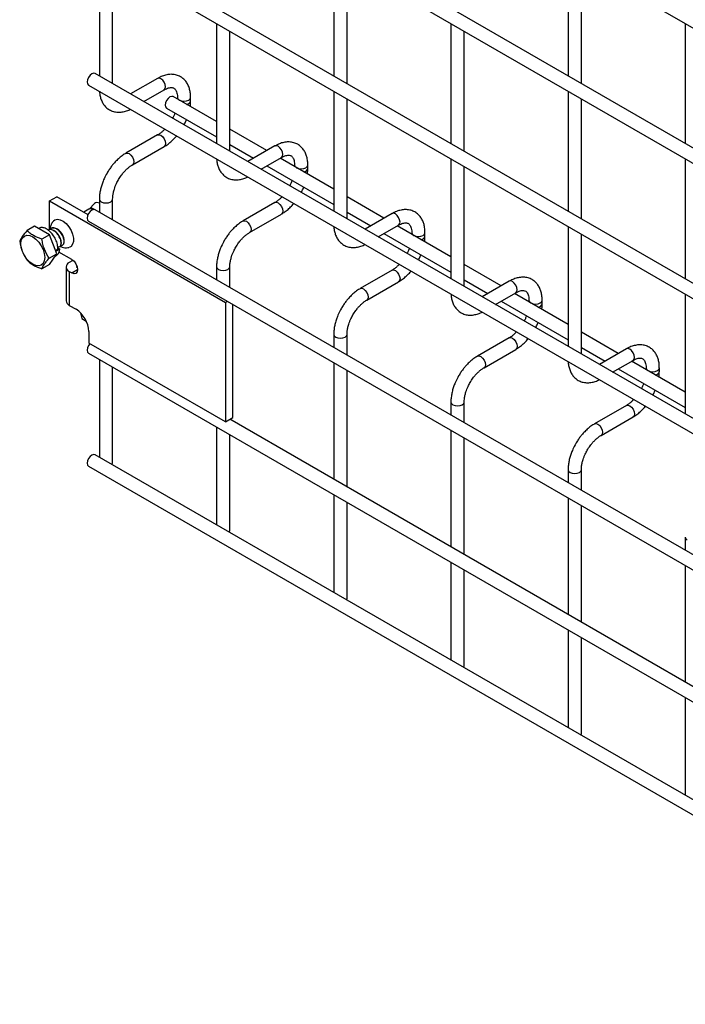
# Model space of a CAD drawing. Header units: inches. Extents: x 0.2 to 10.8, y 0.2 to 8.2.
# Tile 5 of 14: x 9.222 to 9.952, y 2.315 to 3.396. Entities that reach past the tile are written whole.
import ezdxf

# ---------------------------------------------------------------- set-up
doc = ezdxf.new("R2010")
doc.units = ezdxf.units.IN
doc.header["$MEASUREMENT"] = 0

msp = doc.modelspace()

# ---------------------------------------------------------------- linework, layer by layer
for p, q in [((9.29771, 3.76932), (10.32044, 3.17891)), ((10.32772, 3.04305), (9.30498, 3.63346)), ((9.29771, 3.62086), (10.32044, 3.03045)), ((10.32772, 2.89459), (9.30498, 3.485)), ((9.29771, 3.4724), (10.32044, 2.88199)), ((9.3095, 3.46559), (9.3095, 3.33393)), ((9.56663, 3.46562), (9.56663, 3.33395)), ((9.82376, 3.46564), (9.82376, 3.33397)), ((9.32405, 3.32553), (9.32405, 3.4572)), ((9.58118, 3.32555), (9.58118, 3.45722)), ((9.83831, 3.32558), (9.83831, 3.45724)), ((9.43807, 3.39137), (9.43807, 3.25971)), ((9.45261, 3.25131), (9.45261, 3.38298)), ((9.6952, 3.3914), (9.6952, 3.25973)), ((9.70974, 3.25133), (9.70974, 3.383)), ((9.95233, 3.39142), (9.95233, 3.25976)), ((10.32772, 2.74612), (9.30498, 3.33654)), ((9.37344, 3.33125), (9.34379, 3.31413)), ((9.29771, 3.32394), (10.32044, 2.73353)), ((9.35834, 3.30574), (9.38071, 3.31865)), ((9.56663, 3.31716), (9.56663, 3.18549)), ((9.82376, 3.31718), (9.82376, 3.18551)), ((9.43807, 3.28373), (9.39054, 3.31116)), ((9.39506, 3.31036), (9.39506, 3.30855)), ((9.40961, 3.30657), (9.40961, 3.31036)), ((9.58118, 3.17709), (9.58118, 3.30876)), ((9.83831, 3.17712), (9.83831, 3.30878)), ((9.38327, 3.29856), (9.43807, 3.26693)), ((9.49316, 3.25192), (9.45261, 3.27533)), ((9.37344, 3.26912), (9.33853, 3.24897)), ((9.3458, 3.23637), (9.38071, 3.25652)), ((9.45261, 3.25853), (9.47861, 3.24353)), ((9.502, 3.25703), (9.47235, 3.23991)), ((9.4869, 3.23152), (9.50927, 3.24443)), ((9.56663, 3.20951), (9.5077, 3.24353)), ((9.6952, 3.24294), (9.6952, 3.11127)), ((9.95233, 3.24296), (9.95233, 3.11129)), ((9.49316, 3.23513), (9.56663, 3.19271)), ((9.52363, 3.23614), (9.52363, 3.23433)), ((9.53817, 3.23236), (9.53817, 3.23614)), ((9.70974, 3.10287), (9.70974, 3.23454)), ((9.25487, 3.19667), (9.26291, 3.20131)), ((9.29709, 3.18158), (9.26291, 3.20131)), ((9.3095, 3.19869), (9.3095, 3.18439)), ((9.32405, 3.176), (9.32405, 3.19869)), ((9.62172, 3.1777), (9.58118, 3.20111)), ((9.25487, 3.16516), (9.25487, 3.19667)), ((9.25487, 3.19667), (9.44772, 3.08534)), ((9.29806, 3.18765), (9.29231, 3.18433)), ((9.29822, 3.18778), (9.29805, 3.18766)), ((9.30419, 3.19379), (9.29824, 3.18779)), ((9.502, 3.1949), (9.46709, 3.17475)), ((10.32772, 2.59659), (9.30498, 3.187)), ((9.47437, 3.16215), (9.50927, 3.1823)), ((9.58118, 3.18432), (9.60718, 3.16931)), ((9.63056, 3.18281), (9.60092, 3.16569)), ((9.23839, 3.16898), (9.23019, 3.16424)), ((9.25463, 3.1596), (9.23839, 3.16898)), ((9.24338, 3.16671), (9.24285, 3.16641)), ((9.29771, 3.17441), (10.32044, 2.58399)), ((9.61546, 3.1573), (9.63784, 3.17021)), ((9.6952, 3.13529), (9.63627, 3.16931)), ((9.82376, 3.16872), (9.82376, 3.03705)), ((9.25463, 3.1596), (9.24643, 3.15487)), ((9.26275, 3.13868), (9.25463, 3.1596)), ((9.62172, 3.16091), (9.6952, 3.11849)), ((9.65219, 3.16192), (9.65219, 3.16011)), ((9.66674, 3.15814), (9.66674, 3.16192)), ((9.83831, 3.02865), (9.83831, 3.16032)), ((9.26388, 3.14525), (9.26594, 3.14391)), ((9.25454, 3.13394), (9.26275, 3.13868)), ((9.25463, 3.12713), (9.26275, 3.13868)), ((9.26071, 3.13578), (9.26207, 3.13656)), ((9.26405, 3.14371), (9.2614, 3.14217)), ((9.26142, 3.14212), (9.26208, 3.14169)), ((9.26208, 3.14169), (9.26188, 3.14091)), ((9.26594, 3.14391), (9.26208, 3.14169)), ((9.27923, 3.1325), (9.26509, 3.14067)), ((9.25463, 3.12713), (9.24643, 3.12239)), ((9.2729, 3.12422), (9.2729, 3.08711)), ((9.28039, 3.13146), (9.27647, 3.1292)), ((9.28039, 3.13146), (9.28125, 3.13096)), ((9.2845, 3.12456), (9.28505, 3.12487)), ((9.2845, 3.12456), (9.2845, 3.12389)), ((9.28546, 3.12334), (9.2845, 3.12389)), ((9.43807, 3.12447), (9.43807, 3.11017)), ((9.45261, 3.10178), (9.45261, 3.12447)), ((9.75029, 3.10349), (9.70974, 3.12689)), ((9.27647, 3.11925), (9.27647, 3.08213)), ((9.27647, 3.11925), (9.27923, 3.11765)), ((9.27923, 3.11765), (9.28566, 3.12137)), ((9.63056, 3.12068), (9.59566, 3.10053)), ((9.60293, 3.08793), (9.63784, 3.10808)), ((9.70974, 3.1101), (9.73574, 3.09509)), ((9.75913, 3.10859), (9.72948, 3.09148)), ((9.74403, 3.08308), (9.7664, 3.09599)), ((9.82376, 3.06107), (9.76483, 3.09509)), ((9.95233, 3.0945), (9.95233, 2.96283)), ((9.27647, 3.08213), (9.28386, 3.07787)), ((9.44772, 3.08534), (9.44985, 3.08658)), ((9.44772, 3.08534), (9.44772, 2.95432)), ((9.45575, 2.95896), (9.45575, 3.08317)), ((9.75029, 3.08669), (9.82376, 3.04427)), ((9.78076, 3.0877), (9.78076, 3.0859)), ((9.7953, 3.08392), (9.7953, 3.0877)), ((9.28886, 3.07392), (9.29035, 3.06758)), ((9.29035, 3.06758), (9.29512, 3.06483)), ((9.29788, 3.05359), (9.29788, 3.04083)), ((9.56663, 3.05025), (9.56663, 3.03596)), ((9.58118, 3.02756), (9.58118, 3.05025)), ((9.87885, 3.02927), (9.83831, 3.05267)), ((9.44772, 2.95432), (9.29788, 3.04083)), ((9.75913, 3.04646), (9.72422, 3.02631)), ((9.29771, 3.02965), (10.32044, 2.43924)), ((9.7315, 3.01371), (9.7664, 3.03386)), ((9.83831, 3.03588), (9.8643, 3.02087)), ((9.88769, 3.03437), (9.85805, 3.01726)), ((9.3095, 3.02285), (9.3095, 2.91555)), ((9.56663, 3.01916), (9.56663, 2.89121)), ((9.87259, 3.00886), (9.89497, 3.02177)), ((9.95233, 2.98685), (9.8934, 3.02087)), ((9.32405, 2.90889), (9.32405, 3.01445)), ((9.58118, 2.88281), (9.58118, 3.01076)), ((9.87885, 3.01247), (9.95233, 2.97006)), ((9.90932, 3.01348), (9.90932, 3.01168)), ((9.92387, 3.0097), (9.92387, 3.01348)), ((9.6952, 2.97603), (9.6952, 2.96174)), ((9.70974, 2.95334), (9.70974, 2.97603)), ((9.88769, 2.97224), (9.85279, 2.95209)), ((9.44772, 2.95432), (9.45575, 2.95896)), ((10.17077, 2.54245), (9.45251, 2.95709)), ((9.45261, 2.95703), (9.45261, 2.95715)), ((9.86006, 2.93949), (9.89497, 2.95964)), ((9.43807, 2.94863), (9.43807, 2.84133)), ((9.45261, 2.83467), (9.45261, 2.94023)), ((9.6952, 2.94494), (9.6952, 2.81699)), ((9.70974, 2.80859), (9.70974, 2.93654)), ((10.32772, 2.32775), (9.30498, 2.91816)), ((9.32359, 2.90742), (9.32405, 2.90889)), ((9.29771, 2.90556), (10.32044, 2.31515)), ((9.82376, 2.90181), (9.82376, 2.88752)), ((9.83831, 2.87912), (9.83831, 2.90181)), ((9.56663, 2.87441), (9.56663, 2.76711)), ((9.58118, 2.76045), (9.58118, 2.86601)), ((9.82376, 2.87072), (9.82376, 2.74277)), ((9.83831, 2.73437), (9.83831, 2.86233)), ((9.45215, 2.8332), (9.45261, 2.83467)), ((9.95233, 2.82759), (9.95233, 2.8133)), ((9.6952, 2.80019), (9.6952, 2.69289)), ((9.70974, 2.68623), (9.70974, 2.79179)), ((9.95233, 2.7965), (9.95233, 2.66855)), ((9.58072, 2.75898), (9.58118, 2.76045)), ((9.82376, 2.72597), (9.82376, 2.61867)), ((9.83831, 2.61201), (9.83831, 2.71758)), ((9.70928, 2.68476), (9.70974, 2.68623)), ((9.95233, 2.65175), (9.95233, 2.54445)), ((9.83785, 2.61054), (9.83831, 2.61201))]:
    msp.add_line(p, q)
at = {"flags": 128}
for points in [[(9.30498, 3.33654), (9.30331, 3.33686), (9.30135, 3.33617), (9.29938, 3.33459), (9.29771, 3.33234), (9.2966, 3.32977), (9.2962, 3.32727), (9.2966, 3.32522), (9.29771, 3.32394), (9.29771, 3.32394)], [(9.38071, 3.31865), (9.38071, 3.31865), (9.38182, 3.31993), (9.38221, 3.32198), (9.38182, 3.32448), (9.38071, 3.32705), (9.37904, 3.3293), (9.37707, 3.33089), (9.3751, 3.33157), (9.37344, 3.33125)], [(9.39054, 3.31116), (9.38887, 3.31149), (9.38691, 3.3108), (9.38494, 3.30921), (9.38327, 3.30696), (9.38216, 3.30439), (9.38176, 3.30189), (9.38216, 3.29985), (9.38327, 3.29856), (9.38327, 3.29856)], [(9.39506, 3.31035), (9.39562, 3.30875), (9.39719, 3.30739), (9.39955, 3.30648), (9.40233, 3.30616), (9.40512, 3.30648), (9.40748, 3.30739), (9.40905, 3.30875), (9.40961, 3.31033)], [(9.37344, 3.26912), (9.3751, 3.26944), (9.37707, 3.26876), (9.37904, 3.26717), (9.38071, 3.26492), (9.38182, 3.26235), (9.38221, 3.25985), (9.38182, 3.2578), (9.38071, 3.25652), (9.38071, 3.25652)], [(9.50927, 3.24443), (9.50927, 3.24443), (9.51039, 3.24571), (9.51078, 3.24776), (9.51039, 3.25026), (9.50927, 3.25283), (9.5076, 3.25508), (9.50564, 3.25667), (9.50367, 3.25735), (9.502, 3.25703)], [(9.3385, 3.24895), (9.33853, 3.24897), (9.3402, 3.24929), (9.34217, 3.24861), (9.34413, 3.24702), (9.3458, 3.24477), (9.34692, 3.2422), (9.34731, 3.2397)], [(9.34731, 3.2397), (9.34692, 3.23765), (9.3458, 3.23637), (9.34578, 3.23636)], [(9.52363, 3.23613), (9.52418, 3.23453), (9.52576, 3.23317), (9.52812, 3.23226), (9.5309, 3.23194), (9.53368, 3.23226), (9.53604, 3.23317), (9.53762, 3.23453), (9.53817, 3.23612)], [(9.3095, 3.19871), (9.3095, 3.19869), (9.31006, 3.19708), (9.31163, 3.19572)], [(9.31163, 3.19572), (9.31399, 3.19481), (9.31677, 3.19449), (9.31956, 3.19481), (9.32192, 3.19572), (9.32349, 3.19708), (9.32405, 3.19869), (9.32405, 3.19871)], [(9.502, 3.1949), (9.50367, 3.19522), (9.50564, 3.19454), (9.5076, 3.19295), (9.50927, 3.1907), (9.51039, 3.18813), (9.51078, 3.18563), (9.51039, 3.18358), (9.50927, 3.1823), (9.50927, 3.1823)], [(9.25931, 3.1749), (9.26079, 3.17596), (9.26347, 3.1766), (9.26656, 3.17608), (9.26983, 3.17445), (9.27305, 3.17183), (9.27596, 3.1684), (9.27836, 3.16443), (9.28007, 3.1602), (9.28095, 3.15604), (9.28095, 3.15225), (9.28007, 3.14911), (9.27836, 3.14686), (9.27618, 3.14571)], [(9.30498, 3.187), (9.30331, 3.18733), (9.30135, 3.18664), (9.29938, 3.18505), (9.29771, 3.1828), (9.2966, 3.18023), (9.2962, 3.17773), (9.2966, 3.17569), (9.29771, 3.17441), (9.29771, 3.17441)], [(9.63784, 3.17021), (9.63784, 3.17021), (9.63895, 3.1715), (9.63934, 3.17354), (9.63895, 3.17604), (9.63784, 3.17861), (9.63617, 3.18086), (9.6342, 3.18245), (9.63223, 3.18313), (9.63056, 3.18281)], [(9.46706, 3.17473), (9.46709, 3.17475), (9.46876, 3.17507), (9.47073, 3.17439), (9.4727, 3.1728), (9.47437, 3.17055), (9.47548, 3.16798), (9.47587, 3.16548)], [(9.22342, 3.14979), (9.22386, 3.15343), (9.22517, 3.15631), (9.22724, 3.15823), (9.22994, 3.15907), (9.23309, 3.15876), (9.23647, 3.15732), (9.23984, 3.15486), (9.24299, 3.15154), (9.24569, 3.14758), (9.24777, 3.14326), (9.24907, 3.13888), (9.24952, 3.13472), (9.24907, 3.13108), (9.24777, 3.12819), (9.24569, 3.12627), (9.24299, 3.12544), (9.23984, 3.12575), (9.23647, 3.12718), (9.23309, 3.12965), (9.22994, 3.13297), (9.22724, 3.13692), (9.22517, 3.14124), (9.22386, 3.14563), (9.22342, 3.14979)], [(9.47587, 3.16548), (9.47548, 3.16343), (9.47437, 3.16215), (9.47435, 3.16214)], [(9.65219, 3.16191), (9.65274, 3.16032), (9.65432, 3.15895), (9.65668, 3.15804), (9.65946, 3.15772), (9.66225, 3.15804), (9.66461, 3.15895), (9.66618, 3.16032), (9.66674, 3.1619)], [(9.27923, 3.1325), (9.28169, 3.13052), (9.28378, 3.1277), (9.28517, 3.12449), (9.28566, 3.12137), (9.28517, 3.11881), (9.28378, 3.1172), (9.28169, 3.1168), (9.27923, 3.11765)], [(9.43807, 3.12449), (9.43807, 3.12447), (9.43862, 3.12286), (9.4402, 3.1215)], [(9.4402, 3.1215), (9.44256, 3.12059), (9.44534, 3.12027), (9.44812, 3.12059), (9.45048, 3.1215), (9.45206, 3.12286), (9.45261, 3.12447), (9.45261, 3.12449)], [(9.63056, 3.12068), (9.63223, 3.121), (9.6342, 3.12032), (9.63617, 3.11873), (9.63784, 3.11648), (9.63895, 3.11391), (9.63934, 3.11141), (9.63895, 3.10936), (9.63784, 3.10808), (9.63784, 3.10808)], [(9.7664, 3.09599), (9.7664, 3.09599), (9.76752, 3.09728), (9.76791, 3.09932), (9.76752, 3.10182), (9.7664, 3.10439), (9.76473, 3.10664), (9.76277, 3.10823), (9.7608, 3.10891), (9.75913, 3.10859)], [(9.59563, 3.10051), (9.59566, 3.10053), (9.59733, 3.10085), (9.5993, 3.10017), (9.60126, 3.09858), (9.60293, 3.09633), (9.60405, 3.09376), (9.60444, 3.09126)], [(9.60444, 3.09126), (9.60405, 3.08921), (9.60293, 3.08793), (9.60291, 3.08792)], [(9.78076, 3.08769), (9.78131, 3.0861), (9.78289, 3.08473), (9.78525, 3.08382), (9.78803, 3.0835), (9.79081, 3.08382), (9.79317, 3.08473), (9.79475, 3.0861), (9.7953, 3.08768)], [(9.56663, 3.05028), (9.56663, 3.05025), (9.56718, 3.04864), (9.56876, 3.04728)], [(9.56876, 3.04728), (9.57112, 3.04637), (9.5739, 3.04605), (9.57669, 3.04637), (9.57905, 3.04728), (9.58062, 3.04864), (9.58118, 3.05025), (9.58118, 3.05027)], [(9.29917, 3.04008), (9.29771, 3.03805), (9.2966, 3.03548), (9.2962, 3.03298), (9.2966, 3.03094), (9.29771, 3.02965), (9.29771, 3.02965)], [(9.75913, 3.04646), (9.7608, 3.04678), (9.76277, 3.0461), (9.76473, 3.04451), (9.7664, 3.04226), (9.76752, 3.03969), (9.76791, 3.03719), (9.76752, 3.03515), (9.7664, 3.03386), (9.7664, 3.03386)], [(9.72419, 3.02629), (9.72422, 3.02631), (9.72589, 3.02663), (9.72786, 3.02595), (9.72983, 3.02436), (9.7315, 3.02211), (9.73261, 3.01954), (9.733, 3.01704)], [(9.89497, 3.02177), (9.89497, 3.02177), (9.89608, 3.02306), (9.89647, 3.0251), (9.89608, 3.0276), (9.89497, 3.03017), (9.8933, 3.03242), (9.89133, 3.03401), (9.88936, 3.0347), (9.88769, 3.03437)], [(9.733, 3.01704), (9.73261, 3.01499), (9.7315, 3.01371), (9.73148, 3.0137)], [(9.90932, 3.01347), (9.90987, 3.01188), (9.91145, 3.01052), (9.91381, 3.00961), (9.91659, 3.00929), (9.91938, 3.00961), (9.92174, 3.01052), (9.92331, 3.01188), (9.92387, 3.01346)], [(9.6952, 2.97606), (9.6952, 2.97603), (9.69575, 2.97442), (9.69733, 2.97306)], [(9.69733, 2.97306), (9.69969, 2.97215), (9.70247, 2.97183), (9.70525, 2.97215), (9.70761, 2.97306), (9.70919, 2.97442), (9.70974, 2.97603), (9.70974, 2.97605)], [(9.88769, 2.97224), (9.88936, 2.97256), (9.89133, 2.97188), (9.8933, 2.97029), (9.89497, 2.96804), (9.89608, 2.96547), (9.89647, 2.96297), (9.89608, 2.96093), (9.89497, 2.95964), (9.89497, 2.95964)], [(9.85276, 2.95207), (9.85279, 2.95209), (9.85446, 2.95241), (9.85643, 2.95173), (9.85839, 2.95014), (9.86006, 2.94789), (9.86118, 2.94532), (9.86157, 2.94282)], [(9.86157, 2.94282), (9.86118, 2.94078), (9.86006, 2.93949), (9.86004, 2.93948)], [(9.30498, 2.91816), (9.30331, 2.91848), (9.30135, 2.9178), (9.29938, 2.91621), (9.29771, 2.91396), (9.2966, 2.91139), (9.2962, 2.90889), (9.2966, 2.90684), (9.29771, 2.90556), (9.29771, 2.90556)], [(9.82376, 2.90184), (9.82376, 2.90181), (9.82431, 2.90021), (9.82589, 2.89884)], [(9.82589, 2.89884), (9.82825, 2.89793), (9.83103, 2.89761), (9.83382, 2.89793), (9.83618, 2.89884), (9.83775, 2.90021), (9.83831, 2.90181), (9.83831, 2.90183)], [(9.95233, 2.82762), (9.95233, 2.82759), (9.95288, 2.82599), (9.95446, 2.82462)]]:
    msp.add_lwpolyline(points, dxfattribs=at)
for centre, radius, start, end in [((9.40478, 3.30764), 0.00495, 274.62896, 347.23497), ((9.53335, 3.23342), 0.00495, 274.62896, 347.23497), ((9.29978, 3.18319), 0.00478, 55.83021, 111.05237), ((9.30084, 3.18418), 0.00444, 45.05953, 125.75946), ((9.30723, 3.19022), 0.00469, 61.03639, 130.4461), ((9.25724, 3.15415), 0.01311, 10.94264, 67.72485), ((9.66191, 3.1592), 0.00495, 274.62896, 347.23497), ((9.27836, 3.12422), 0.00532, 110.78342, 249.21658), ((9.28463, 3.12422), 0.000357, 110.78342, 249.21658), ((9.279, 3.08772), 0.00613, 185.6948, 245.62534), ((9.79048, 3.08499), 0.00495, 274.62896, 347.23497), ((9.26745, 3.05221), 0.03046, 2.60548, 57.39452), ((9.91904, 3.01077), 0.00495, 274.62896, 347.23497)]:
    msp.add_arc(centre, radius, start, end)
for points, knots in [([(9.40955, 3.31034), (9.40955, 3.31141), (9.40954, 3.31409), (9.40889, 3.31813), (9.4076, 3.32242), (9.40562, 3.32634), (9.40294, 3.3298), (9.3995, 3.33265), (9.39529, 3.33473), (9.3906, 3.33573), (9.38571, 3.33567), (9.38089, 3.33464), (9.37676, 3.33312), (9.37432, 3.33168), (9.37345, 3.33116)], [0, 0, 0, 0, 0.0555668, 0.1385038, 0.2224247, 0.3069596, 0.3921987, 0.4792444, 0.5704974, 0.6694987, 0.7607129, 0.8540395, 0.9475646, 1, 1, 1, 1]), ([(9.30961, 3.31707), (9.30961, 3.31683), (9.30964, 3.31498), (9.31023, 3.31174), (9.31148, 3.30743), (9.31345, 3.30349), (9.31613, 3.30002), (9.31955, 3.29715), (9.32375, 3.29504), (9.32843, 3.29401), (9.33332, 3.29403), (9.33815, 3.29507), (9.34163, 3.29625), (9.34344, 3.29727), (9.34367, 3.29741)], [0, 0, 0, 0, 0.013723, 0.1040595, 0.1954722, 0.2875578, 0.3803993, 0.4751662, 0.5744315, 0.682027, 0.7813074, 0.88292, 0.9848304, 1, 1, 1, 1]), ([(9.3807, 3.31862), (9.38147, 3.31905), (9.38314, 3.31997), (9.38548, 3.32076), (9.38764, 3.32116), (9.38944, 3.32111), (9.39096, 3.32069), (9.39214, 3.31992), (9.39328, 3.31852), (9.39423, 3.31654), (9.39485, 3.31385), (9.39513, 3.31172), (9.39505, 3.31042), (9.39505, 3.31035)], [0, 0, 0, 0, 0.0764275, 0.1647247, 0.2545582, 0.3485318, 0.4536211, 0.5897326, 0.6957057, 0.7966579, 0.8959306, 0.9942419, 1, 1, 1, 1]), ([(9.40917, 3.30041), (9.40937, 3.30198), (9.40964, 3.30408), (9.40957, 3.30606), (9.40955, 3.30655)], [0, 0, 0, 0, 0.751133, 1, 1, 1, 1]), ([(9.39239, 3.2933), (9.3923, 3.29303), (9.39184, 3.29174), (9.39101, 3.28979), (9.39014, 3.28818), (9.38981, 3.28756)], [0, 0, 0, 0, 0.1388369, 0.673422, 1, 1, 1, 1]), ([(9.40239, 3.2803), (9.4031, 3.28161), (9.40411, 3.28346), (9.4049, 3.28538), (9.40513, 3.28595)], [0, 0, 0, 0, 0.70724907, 1, 1, 1, 1]), ([(9.38143, 3.27561), (9.38069, 3.27486), (9.37908, 3.2732), (9.3765, 3.27111), (9.37454, 3.2697), (9.37355, 3.2692), (9.37344, 3.26914)], [0, 0, 0, 0, 0.27895573, 0.61426348, 0.95532551, 1, 1, 1, 1]), ([(9.38069, 3.25661), (9.38136, 3.25697), (9.3835, 3.25813), (9.38689, 3.26073), (9.39068, 3.26418), (9.39311, 3.2667), (9.39422, 3.26808), (9.3943, 3.26818)], [0, 0, 0, 0, 0.1354788, 0.4394257, 0.7219268, 0.9798731, 1, 1, 1, 1]), ([(9.53811, 3.23612), (9.53811, 3.23719), (9.53811, 3.23987), (9.53745, 3.24391), (9.53617, 3.2482), (9.53419, 3.25212), (9.5315, 3.25558), (9.52807, 3.25843), (9.52385, 3.26051), (9.51917, 3.26152), (9.51427, 3.26146), (9.50945, 3.26042), (9.50533, 3.2589), (9.50289, 3.25746), (9.50201, 3.25694)], [0, 0, 0, 0, 0.0555668, 0.1385038, 0.2224247, 0.3069596, 0.3921987, 0.4792444, 0.5704974, 0.6694987, 0.7607129, 0.8540395, 0.9475646, 1, 1, 1, 1]), ([(9.33854, 3.24888), (9.33794, 3.24855), (9.33584, 3.24742), (9.33248, 3.24486), (9.32863, 3.24143), (9.32545, 3.23801), (9.3227, 3.23462), (9.32022, 3.23118), (9.31869, 3.22864), (9.31791, 3.22735)], [0, 0, 0, 0, 0.0760599, 0.2630254, 0.4373558, 0.5977889, 0.719605, 0.8574448, 1, 1, 1, 1]), ([(9.43817, 3.24285), (9.43818, 3.24261), (9.4382, 3.24076), (9.4388, 3.23752), (9.44004, 3.23321), (9.44202, 3.22927), (9.44469, 3.2258), (9.44812, 3.22293), (9.45232, 3.22082), (9.457, 3.21979), (9.46189, 3.21981), (9.46671, 3.22085), (9.4702, 3.22203), (9.472, 3.22305), (9.47224, 3.22319)], [0, 0, 0, 0, 0.013723, 0.1040595, 0.1954722, 0.2875578, 0.3803993, 0.4751662, 0.5744315, 0.682027, 0.7813074, 0.88292, 0.9848304, 1, 1, 1, 1]), ([(9.50926, 3.2444), (9.51004, 3.24483), (9.51171, 3.24575), (9.51404, 3.24654), (9.5162, 3.24694), (9.51801, 3.24689), (9.51952, 3.24647), (9.5207, 3.2457), (9.52185, 3.2443), (9.5228, 3.24232), (9.52341, 3.23963), (9.52369, 3.2375), (9.52362, 3.23621), (9.52361, 3.23613)], [0, 0, 0, 0, 0.0764275, 0.1647247, 0.2545582, 0.3485318, 0.4536211, 0.5897326, 0.6957057, 0.7966579, 0.8959306, 0.9942419, 1, 1, 1, 1]), ([(9.33051, 3.22008), (9.33152, 3.22171), (9.33294, 3.22402), (9.33531, 3.22711), (9.33741, 3.22956), (9.33999, 3.23213), (9.34268, 3.23434), (9.34467, 3.23576), (9.34567, 3.23627), (9.3458, 3.23634)], [0, 0, 0, 0, 0.23312897, 0.32794449, 0.48321313, 0.64119452, 0.806921, 0.97551598, 1, 1, 1, 1]), ([(9.53773, 3.22619), (9.53793, 3.22776), (9.5382, 3.22986), (9.53813, 3.23184), (9.53811, 3.23233)], [0, 0, 0, 0, 0.751133, 1, 1, 1, 1]), ([(9.31791, 3.22735), (9.3168, 3.22529), (9.31523, 3.22238), (9.31336, 3.21794), (9.31199, 3.21413), (9.31074, 3.20961), (9.30989, 3.20495), (9.30948, 3.20126), (9.30955, 3.19923), (9.30956, 3.19871)], [0, 0, 0, 0, 0.22113112, 0.31129033, 0.45987999, 0.61256844, 0.77496941, 0.94300789, 1, 1, 1, 1]), ([(9.32407, 3.1987), (9.32409, 3.19977), (9.32415, 3.20198), (9.32479, 3.20575), (9.32576, 3.20941), (9.32696, 3.21278), (9.32843, 3.21626), (9.32974, 3.21867), (9.33051, 3.22008)], [0, 0, 0, 0, 0.1694044, 0.3524361, 0.5340976, 0.6676089, 0.8056542, 1, 1, 1, 1]), ([(9.52095, 3.21908), (9.52086, 3.21881), (9.52041, 3.21752), (9.51957, 3.21557), (9.51871, 3.21396), (9.51838, 3.21334)], [0, 0, 0, 0, 0.1388369, 0.673422, 1, 1, 1, 1]), ([(9.53096, 3.20608), (9.53167, 3.20739), (9.53267, 3.20924), (9.53346, 3.21116), (9.53369, 3.21173)], [0, 0, 0, 0, 0.70724907, 1, 1, 1, 1]), ([(9.50999, 3.20139), (9.50926, 3.20064), (9.50764, 3.19898), (9.50506, 3.19689), (9.5031, 3.19548), (9.50212, 3.19498), (9.50201, 3.19492)], [0, 0, 0, 0, 0.2789557, 0.6142635, 0.9553255, 1, 1, 1, 1]), ([(9.50926, 3.18239), (9.50992, 3.18275), (9.51207, 3.18391), (9.51546, 3.18651), (9.51925, 3.18996), (9.52167, 3.19248), (9.52278, 3.19386), (9.52286, 3.19396)], [0, 0, 0, 0, 0.13547882, 0.43942565, 0.7219268, 0.97987306, 1, 1, 1, 1]), ([(9.66668, 3.1619), (9.66668, 3.16297), (9.66667, 3.16565), (9.66601, 3.16969), (9.66473, 3.17398), (9.66275, 3.1779), (9.66007, 3.18136), (9.65663, 3.18422), (9.65242, 3.18629), (9.64773, 3.1873), (9.64284, 3.18724), (9.63802, 3.1862), (9.63389, 3.18468), (9.63145, 3.18324), (9.63058, 3.18272)], [0, 0, 0, 0, 0.0555668, 0.1385038, 0.2224247, 0.3069596, 0.3921987, 0.4792444, 0.5704974, 0.6694987, 0.7607129, 0.8540395, 0.9475646, 1, 1, 1, 1]), ([(9.26405, 3.14371), (9.26395, 3.14543), (9.26374, 3.14889), (9.26168, 3.15453), (9.2586, 3.15972), (9.25518, 3.16347), (9.25152, 3.16617), (9.24792, 3.16757), (9.24492, 3.16771), (9.24378, 3.16676), (9.2435, 3.16652)], [0, 0, 0, 0, 0.1432032, 0.28641, 0.4296219, 0.5728291, 0.6668427, 0.8100471, 0.9532548, 1, 1, 1, 1]), ([(9.26693, 3.14801), (9.26762, 3.14797), (9.26938, 3.14787), (9.27086, 3.15042), (9.27084, 3.15467), (9.26887, 3.15966), (9.26545, 3.16407), (9.26123, 3.16692), (9.25741, 3.16721), (9.25504, 3.16629), (9.25465, 3.16501), (9.25465, 3.16501)], [0, 0, 0, 0, 0.0838756, 0.2150916, 0.3451712, 0.4770121, 0.6074742, 0.7379363, 0.8697773, 0.9998568, 1, 1, 1, 1]), ([(9.25938, 3.17477), (9.25895, 3.17439), (9.25763, 3.17323), (9.25633, 3.17051), (9.25552, 3.16778), (9.25554, 3.16609), (9.25555, 3.16563)], [0, 0, 0, 0, 0.1658805, 0.5108461, 0.864387, 1, 1, 1, 1]), ([(9.2691, 3.14829), (9.26979, 3.14899), (9.27116, 3.15039), (9.27104, 3.15485), (9.26911, 3.15977), (9.26565, 3.16423), (9.26155, 3.16692), (9.25815, 3.16762), (9.25691, 3.16659), (9.25656, 3.1663)], [0, 0, 0, 0, 0.1559926, 0.31143579, 0.46898377, 0.62488409, 0.78078441, 0.93833239, 1, 1, 1, 1]), ([(9.46711, 3.17466), (9.4665, 3.17433), (9.4644, 3.17321), (9.46105, 3.17064), (9.4572, 3.16721), (9.45401, 3.16379), (9.45126, 3.1604), (9.44879, 3.15697), (9.44726, 3.15442), (9.44648, 3.15313)], [0, 0, 0, 0, 0.0760599, 0.2630254, 0.4373558, 0.5977889, 0.719605, 0.8574448, 1, 1, 1, 1]), ([(9.56674, 3.16863), (9.56674, 3.16839), (9.56677, 3.16655), (9.56736, 3.1633), (9.56861, 3.15899), (9.57058, 3.15506), (9.57326, 3.15158), (9.57668, 3.14871), (9.58088, 3.14661), (9.58556, 3.14557), (9.59045, 3.14559), (9.59528, 3.14663), (9.59876, 3.14781), (9.60057, 3.14883), (9.6008, 3.14897)], [0, 0, 0, 0, 0.013723, 0.1040595, 0.1954722, 0.2875578, 0.3803993, 0.4751662, 0.5744315, 0.682027, 0.7813074, 0.88292, 0.9848304, 1, 1, 1, 1]), ([(9.63783, 3.17018), (9.6386, 3.17061), (9.64027, 3.17153), (9.64261, 3.17232), (9.64477, 3.17272), (9.64657, 3.17267), (9.64809, 3.17225), (9.64926, 3.17148), (9.65041, 3.17008), (9.65136, 3.1681), (9.65198, 3.16541), (9.65226, 3.16328), (9.65218, 3.16199), (9.65218, 3.16191)], [0, 0, 0, 0, 0.0764275, 0.1647247, 0.2545582, 0.3485318, 0.4536211, 0.5897326, 0.6957057, 0.7966579, 0.8959306, 0.9942419, 1, 1, 1, 1]), ([(9.23019, 3.16424), (9.2281, 3.16191), (9.22626, 3.15972), (9.22454, 3.15726), (9.22422, 3.15678), (9.22365, 3.15587), (9.22339, 3.15544), (9.2227, 3.15418), (9.22235, 3.15341), (9.22207, 3.15269)], [0, 0, 0, 0, 0.5, 0.5, 0.625, 0.625, 0.75, 0.75, 1, 1, 1, 1]), ([(9.24643, 3.15487), (9.24301, 3.15596), (9.23983, 3.15723), (9.23638, 3.15922), (9.23571, 3.15963), (9.23445, 3.16049), (9.23386, 3.16094), (9.23215, 3.1623), (9.23113, 3.16325), (9.23019, 3.16424)], [0, 0, 0, 0, 0.5, 0.5, 0.625, 0.625, 0.75, 0.75, 1, 1, 1, 1]), ([(9.26376, 3.14603), (9.26462, 3.1461), (9.2665, 3.14626), (9.26779, 3.1493), (9.26737, 3.1538), (9.26508, 3.15877), (9.2614, 3.16297), (9.25729, 3.1652), (9.2542, 3.16559), (9.25323, 3.16458), (9.25308, 3.16441)], [0, 0, 0, 0, 0.1189935, 0.262135, 0.4033641, 0.5458271, 0.68829, 0.8295191, 0.9726606, 1, 1, 1, 1]), ([(9.2658, 3.14661), (9.26598, 3.14665), (9.26715, 3.14687), (9.26797, 3.14952), (9.26761, 3.15391), (9.2653, 3.1589), (9.26162, 3.1631), (9.25751, 3.16533), (9.25442, 3.16572), (9.25345, 3.1647), (9.25329, 3.16453)], [0, 0, 0, 0, 0.0299904, 0.1874959, 0.3428972, 0.4996561, 0.656415, 0.8118163, 0.9693218, 1, 1, 1, 1]), ([(9.45907, 3.14586), (9.46008, 3.14749), (9.4615, 3.1498), (9.46388, 3.15289), (9.46598, 3.15534), (9.46856, 3.15791), (9.47125, 3.16012), (9.47324, 3.16154), (9.47423, 3.16206), (9.47436, 3.16212)], [0, 0, 0, 0, 0.23312897, 0.32794449, 0.48321313, 0.64119452, 0.806921, 0.97551598, 1, 1, 1, 1]), ([(9.6663, 3.15197), (9.6665, 3.15354), (9.66677, 3.15564), (9.66669, 3.15762), (9.66668, 3.15811)], [0, 0, 0, 0, 0.751133, 1, 1, 1, 1]), ([(9.22207, 3.15269), (9.22263, 3.14883), (9.22349, 3.14508), (9.22521, 3.14063), (9.22559, 3.13975), (9.22639, 3.13805), (9.22681, 3.13722), (9.22816, 3.1348), (9.22914, 3.13325), (9.23019, 3.13176)], [0, 0, 0, 0, 0.5, 0.5, 0.625, 0.625, 0.75, 0.75, 1, 1, 1, 1]), ([(9.25454, 3.13394), (9.25245, 3.13692), (9.25062, 3.1401), (9.24889, 3.14455), (9.24857, 3.14546), (9.248, 3.14729), (9.24775, 3.14822), (9.24706, 3.15103), (9.24671, 3.15293), (9.24643, 3.15487)], [0, 0, 0, 0, 0.5, 0.5, 0.625, 0.625, 0.75, 0.75, 1, 1, 1, 1]), ([(9.26613, 3.14713), (9.26644, 3.14694), (9.26766, 3.1462), (9.27007, 3.14548), (9.27318, 3.14508), (9.27519, 3.14554), (9.27614, 3.14576)], [0, 0, 0, 0, 0.1042555, 0.4085109, 0.7221321, 1, 1, 1, 1]), ([(9.44648, 3.15313), (9.44536, 3.15107), (9.44379, 3.14816), (9.44193, 3.14373), (9.44056, 3.13991), (9.43931, 3.13539), (9.43846, 3.13073), (9.43804, 3.12704), (9.43811, 3.12501), (9.43813, 3.12449)], [0, 0, 0, 0, 0.22113112, 0.31129033, 0.45987999, 0.61256844, 0.77496941, 0.94300789, 1, 1, 1, 1]), ([(9.45263, 3.12448), (9.45266, 3.12555), (9.45271, 3.12776), (9.45336, 3.13153), (9.45433, 3.13519), (9.45553, 3.13857), (9.457, 3.14204), (9.45831, 3.14445), (9.45907, 3.14586)], [0, 0, 0, 0, 0.1694044, 0.3524361, 0.5340976, 0.6676089, 0.8056542, 1, 1, 1, 1]), ([(9.64952, 3.14486), (9.64943, 3.14459), (9.64897, 3.1433), (9.64814, 3.14136), (9.64727, 3.13974), (9.64694, 3.13913)], [0, 0, 0, 0, 0.1388369, 0.673422, 1, 1, 1, 1]), ([(9.24643, 3.12239), (9.24699, 3.12383), (9.24784, 3.12547), (9.24957, 3.12792), (9.24994, 3.12843), (9.25074, 3.12947), (9.25117, 3.13001), (9.25251, 3.13164), (9.2535, 3.13278), (9.25454, 3.13394)], [0, 0, 0, 0, 0.5, 0.5, 0.625, 0.625, 0.75, 0.75, 1, 1, 1, 1]), ([(9.26195, 3.13675), (9.26265, 3.13715), (9.26437, 3.13816), (9.26556, 3.14094), (9.26585, 3.14319), (9.26594, 3.14391)], [0, 0, 0, 0, 0.3142085, 0.7806508, 1, 1, 1, 1]), ([(9.65952, 3.13186), (9.66023, 3.13317), (9.66124, 3.13503), (9.66203, 3.13695), (9.66226, 3.13751)], [0, 0, 0, 0, 0.70724907, 1, 1, 1, 1]), ([(9.23019, 3.13176), (9.23207, 3.12979), (9.23428, 3.12796), (9.23773, 3.12596), (9.23845, 3.12558), (9.23993, 3.12485), (9.2407, 3.12451), (9.24306, 3.12353), (9.24471, 3.12294), (9.24643, 3.12239)], [0, 0, 0, 0, 0.5, 0.5, 0.625, 0.625, 0.75, 0.75, 1, 1, 1, 1]), ([(9.63856, 3.12717), (9.63782, 3.12642), (9.63621, 3.12476), (9.63363, 3.12268), (9.63167, 3.12126), (9.63068, 3.12076), (9.63057, 3.1207)], [0, 0, 0, 0, 0.2789557, 0.6142635, 0.9553255, 1, 1, 1, 1]), ([(9.63782, 3.10817), (9.63849, 3.10853), (9.64063, 3.10969), (9.64402, 3.11229), (9.64781, 3.11574), (9.65024, 3.11826), (9.65135, 3.11964), (9.65143, 3.11974)], [0, 0, 0, 0, 0.13547882, 0.43942565, 0.7219268, 0.97987306, 1, 1, 1, 1]), ([(9.79524, 3.08768), (9.79524, 3.08875), (9.79524, 3.09143), (9.79458, 3.09547), (9.7933, 3.09976), (9.79132, 3.10369), (9.78863, 3.10714), (9.7852, 3.11), (9.78098, 3.11207), (9.7763, 3.11308), (9.7714, 3.11302), (9.76658, 3.11198), (9.76246, 3.11046), (9.76002, 3.10902), (9.75914, 3.1085)], [0, 0, 0, 0, 0.0555668, 0.1385038, 0.2224247, 0.3069596, 0.3921987, 0.4792444, 0.5704974, 0.6694987, 0.7607129, 0.8540395, 0.9475646, 1, 1, 1, 1]), ([(9.59567, 3.10044), (9.59506, 3.10011), (9.59297, 3.09899), (9.58961, 3.09642), (9.58576, 3.09299), (9.58258, 3.08957), (9.57983, 3.08618), (9.57735, 3.08275), (9.57582, 3.0802), (9.57504, 3.07891)], [0, 0, 0, 0, 0.0760599, 0.2630254, 0.4373558, 0.5977889, 0.719605, 0.8574448, 1, 1, 1, 1]), ([(9.6953, 3.09441), (9.69531, 3.09417), (9.69533, 3.09233), (9.69593, 3.08908), (9.69717, 3.08477), (9.69915, 3.08084), (9.70182, 3.07736), (9.70525, 3.07449), (9.70945, 3.07239), (9.71413, 3.07135), (9.71902, 3.07138), (9.72384, 3.07241), (9.72732, 3.07359), (9.72913, 3.07462), (9.72937, 3.07475)], [0, 0, 0, 0, 0.013723, 0.1040595, 0.1954722, 0.2875578, 0.3803993, 0.4751662, 0.5744315, 0.682027, 0.7813074, 0.88292, 0.9848304, 1, 1, 1, 1]), ([(9.76639, 3.09597), (9.76717, 3.09639), (9.76884, 3.09731), (9.77117, 3.0981), (9.77333, 3.0985), (9.77514, 3.09845), (9.77665, 3.09803), (9.77783, 3.09727), (9.77898, 3.09586), (9.77993, 3.09388), (9.78054, 3.09119), (9.78082, 3.08906), (9.78075, 3.08777), (9.78074, 3.0877)], [0, 0, 0, 0, 0.07642751, 0.16472466, 0.2545582, 0.34853182, 0.45362108, 0.58973265, 0.69570568, 0.79665785, 0.89593062, 0.9942419, 1, 1, 1, 1]), ([(9.58764, 3.07164), (9.58865, 3.07328), (9.59007, 3.07558), (9.59244, 3.07867), (9.59454, 3.08112), (9.59712, 3.08369), (9.59981, 3.0859), (9.6018, 3.08732), (9.6028, 3.08784), (9.60293, 3.0879)], [0, 0, 0, 0, 0.23312897, 0.32794449, 0.48321313, 0.64119452, 0.806921, 0.97551598, 1, 1, 1, 1]), ([(9.79486, 3.07775), (9.79506, 3.07933), (9.79533, 3.08142), (9.79526, 3.0834), (9.79524, 3.08389)], [0, 0, 0, 0, 0.751133, 1, 1, 1, 1]), ([(9.57504, 3.07891), (9.57393, 3.07685), (9.57236, 3.07394), (9.57049, 3.06951), (9.56912, 3.0657), (9.56787, 3.06117), (9.56702, 3.05651), (9.56661, 3.05282), (9.56667, 3.05079), (9.56669, 3.05027)], [0, 0, 0, 0, 0.22113112, 0.31129033, 0.45987999, 0.61256844, 0.77496941, 0.94300789, 1, 1, 1, 1]), ([(9.5812, 3.05026), (9.58122, 3.05133), (9.58128, 3.05354), (9.58192, 3.05732), (9.58289, 3.06097), (9.58409, 3.06435), (9.58556, 3.06782), (9.58687, 3.07023), (9.58764, 3.07164)], [0, 0, 0, 0, 0.1694044, 0.3524361, 0.5340976, 0.6676089, 0.8056542, 1, 1, 1, 1]), ([(9.77808, 3.07064), (9.77799, 3.07038), (9.77754, 3.06908), (9.7767, 3.06714), (9.77584, 3.06552), (9.77551, 3.06491)], [0, 0, 0, 0, 0.13883686, 0.67342199, 1, 1, 1, 1]), ([(9.78809, 3.05765), (9.7888, 3.05896), (9.7898, 3.06081), (9.79059, 3.06273), (9.79082, 3.06329)], [0, 0, 0, 0, 0.7072491, 1, 1, 1, 1]), ([(9.76712, 3.05295), (9.76639, 3.0522), (9.76477, 3.05054), (9.76219, 3.04846), (9.76023, 3.04705), (9.75925, 3.04654), (9.75914, 3.04649)], [0, 0, 0, 0, 0.2789557, 0.6142635, 0.9553255, 1, 1, 1, 1]), ([(9.76639, 3.03395), (9.76705, 3.03431), (9.7692, 3.03548), (9.77259, 3.03807), (9.77638, 3.04152), (9.7788, 3.04404), (9.77991, 3.04542), (9.77999, 3.04552)], [0, 0, 0, 0, 0.1354788, 0.4394257, 0.7219268, 0.9798731, 1, 1, 1, 1]), ([(9.92381, 3.01346), (9.92381, 3.01454), (9.9238, 3.01721), (9.92314, 3.02125), (9.92186, 3.02554), (9.91988, 3.02947), (9.9172, 3.03292), (9.91376, 3.03578), (9.90955, 3.03785), (9.90486, 3.03886), (9.89997, 3.0388), (9.89515, 3.03777), (9.89102, 3.03624), (9.88858, 3.0348), (9.88771, 3.03428)], [0, 0, 0, 0, 0.0555668, 0.1385038, 0.2224247, 0.3069596, 0.3921987, 0.4792444, 0.5704974, 0.6694987, 0.7607129, 0.8540395, 0.9475646, 1, 1, 1, 1]), ([(9.72424, 3.02622), (9.72363, 3.02589), (9.72153, 3.02477), (9.71818, 3.0222), (9.71433, 3.01877), (9.71114, 3.01535), (9.70839, 3.01196), (9.70592, 3.00853), (9.70439, 3.00598), (9.70361, 3.00469)], [0, 0, 0, 0, 0.0760599, 0.2630254, 0.4373558, 0.5977889, 0.719605, 0.8574448, 1, 1, 1, 1]), ([(9.82387, 3.02019), (9.82387, 3.01995), (9.8239, 3.01811), (9.82449, 3.01487), (9.82574, 3.01055), (9.82771, 3.00662), (9.83039, 3.00314), (9.83381, 3.00027), (9.83801, 2.99817), (9.84269, 2.99714), (9.84758, 2.99716), (9.85241, 2.99819), (9.85589, 2.99937), (9.8577, 3.0004), (9.85793, 3.00053)], [0, 0, 0, 0, 0.013723, 0.1040595, 0.1954722, 0.2875578, 0.3803993, 0.4751662, 0.5744315, 0.682027, 0.7813074, 0.88292, 0.9848304, 1, 1, 1, 1]), ([(9.89496, 3.02175), (9.89573, 3.02217), (9.8974, 3.02309), (9.89974, 3.02388), (9.9019, 3.02428), (9.9037, 3.02423), (9.90522, 3.02381), (9.90639, 3.02305), (9.90754, 3.02164), (9.90849, 3.01966), (9.90911, 3.01697), (9.90939, 3.01484), (9.90931, 3.01355), (9.90931, 3.01348)], [0, 0, 0, 0, 0.0764275, 0.1647247, 0.2545582, 0.3485318, 0.4536211, 0.5897326, 0.6957057, 0.7966579, 0.8959306, 0.9942419, 1, 1, 1, 1]), ([(9.70361, 3.00469), (9.70249, 3.00263), (9.70092, 2.99973), (9.69906, 2.99529), (9.69769, 2.99148), (9.69644, 2.98695), (9.69559, 2.98229), (9.69517, 2.9786), (9.69524, 2.97657), (9.69526, 2.97605)], [0, 0, 0, 0, 0.2211311, 0.3112903, 0.45988, 0.6125684, 0.7749694, 0.9430079, 1, 1, 1, 1]), ([(9.7162, 2.99742), (9.71721, 2.99906), (9.71863, 3.00136), (9.72101, 3.00446), (9.72311, 3.0069), (9.72569, 3.00947), (9.72838, 3.01168), (9.73036, 3.01311), (9.73136, 3.01362), (9.73149, 3.01368)], [0, 0, 0, 0, 0.233129, 0.3279445, 0.4832131, 0.6411945, 0.806921, 0.975516, 1, 1, 1, 1]), ([(9.92343, 3.00353), (9.92363, 3.00511), (9.9239, 3.0072), (9.92382, 3.00918), (9.92381, 3.00968)], [0, 0, 0, 0, 0.751133, 1, 1, 1, 1]), ([(9.70976, 2.97605), (9.70979, 2.97711), (9.70984, 2.97932), (9.71049, 2.9831), (9.71146, 2.98675), (9.71266, 2.99013), (9.71413, 2.99361), (9.71544, 2.99601), (9.7162, 2.99742)], [0, 0, 0, 0, 0.1694044, 0.3524361, 0.5340976, 0.6676089, 0.8056542, 1, 1, 1, 1]), ([(9.90665, 2.99642), (9.90656, 2.99616), (9.9061, 2.99486), (9.90527, 2.99292), (9.9044, 2.9913), (9.90407, 2.99069)], [0, 0, 0, 0, 0.13883686, 0.67342199, 1, 1, 1, 1]), ([(9.91665, 2.98343), (9.91736, 2.98474), (9.91837, 2.98659), (9.91916, 2.98851), (9.91939, 2.98907)], [0, 0, 0, 0, 0.7072491, 1, 1, 1, 1]), ([(9.89569, 2.97873), (9.89495, 2.97798), (9.89334, 2.97632), (9.89076, 2.97424), (9.8888, 2.97283), (9.88781, 2.97233), (9.8877, 2.97227)], [0, 0, 0, 0, 0.2789557, 0.6142635, 0.9553255, 1, 1, 1, 1]), ([(9.89495, 2.95973), (9.89562, 2.96009), (9.89776, 2.96126), (9.90115, 2.96386), (9.90494, 2.9673), (9.90737, 2.96982), (9.90848, 2.9712), (9.90856, 2.9713)], [0, 0, 0, 0, 0.1354788, 0.4394257, 0.7219268, 0.9798731, 1, 1, 1, 1]), ([(9.8528, 2.952), (9.85219, 2.95168), (9.8501, 2.95055), (9.84674, 2.94798), (9.84289, 2.94455), (9.83971, 2.94114), (9.83696, 2.93774), (9.83448, 2.93431), (9.83295, 2.93177), (9.83217, 2.93047)], [0, 0, 0, 0, 0.0760599, 0.2630254, 0.4373558, 0.5977889, 0.719605, 0.8574448, 1, 1, 1, 1]), ([(9.84477, 2.9232), (9.84578, 2.92484), (9.8472, 2.92714), (9.84957, 2.93024), (9.85167, 2.93268), (9.85425, 2.93525), (9.85694, 2.93746), (9.85893, 2.93889), (9.85993, 2.9394), (9.86006, 2.93946)], [0, 0, 0, 0, 0.233129, 0.3279445, 0.4832131, 0.6411945, 0.806921, 0.975516, 1, 1, 1, 1]), ([(9.83217, 2.93047), (9.83106, 2.92841), (9.82948, 2.92551), (9.82762, 2.92107), (9.82625, 2.91726), (9.825, 2.91273), (9.82415, 2.90807), (9.82374, 2.90439), (9.8238, 2.90235), (9.82382, 2.90184)], [0, 0, 0, 0, 0.2211311, 0.3112903, 0.45988, 0.6125684, 0.7749694, 0.9430079, 1, 1, 1, 1]), ([(9.83833, 2.90183), (9.83835, 2.90289), (9.83841, 2.9051), (9.83905, 2.90888), (9.84002, 2.91253), (9.84122, 2.91591), (9.84269, 2.91939), (9.844, 2.92179), (9.84477, 2.9232)], [0, 0, 0, 0, 0.1694044, 0.3524361, 0.5340976, 0.6676089, 0.8056542, 1, 1, 1, 1])]:
    msp.add_open_spline(points, degree=3, knots=knots)

doc.saveas('drawing.dxf')
